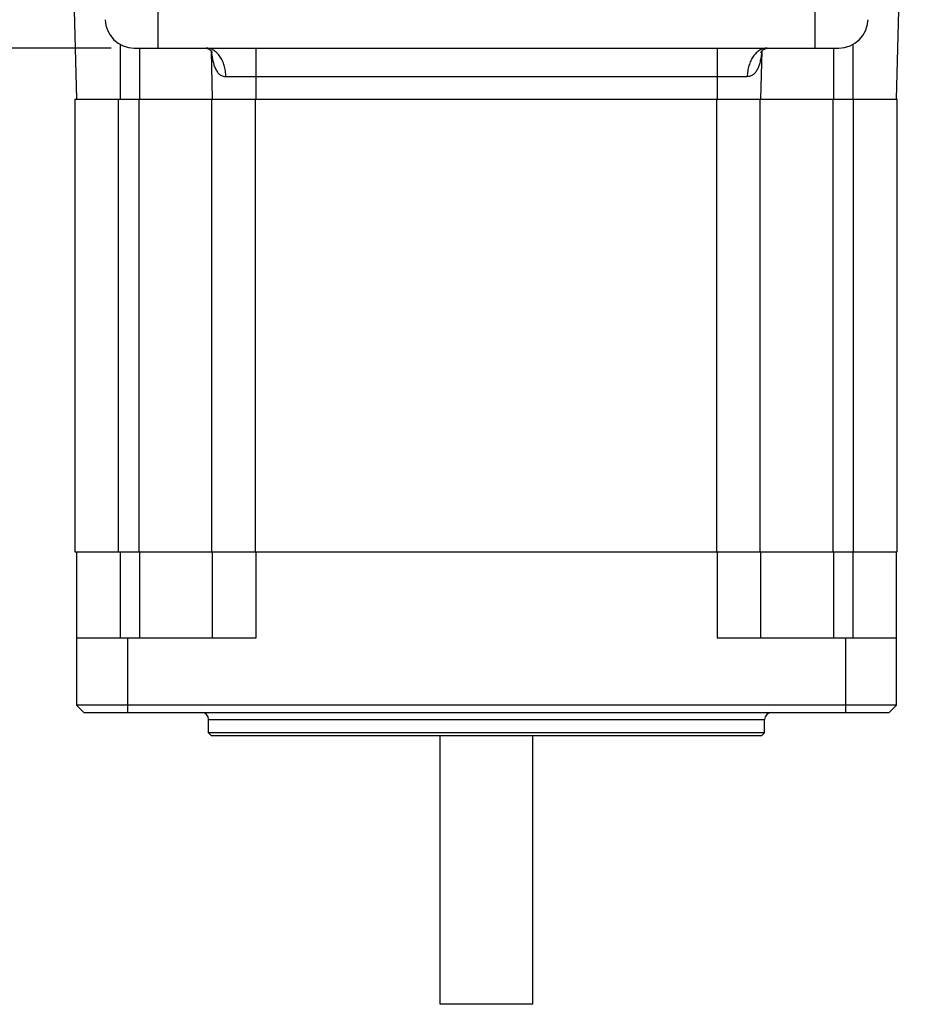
# Model space of a CAD drawing. Header units: inches. Extents: x 0 to 34, y 0 to 22.
# Tile 42 of 50: x 25.7 to 28.2, y 12.8 to 15.4. Entities that reach past the tile are written whole.
import ezdxf

# ---------------------------------------------------------------- set-up
doc = ezdxf.new("R2010")
doc.units = ezdxf.units.IN
doc.header["$LTSCALE"] = 1.87
doc.header["$MEASUREMENT"] = 0
doc.layers.get('0').update_dxf_attribs({"linetype": 'CONTINUOUS'})
doc.layers.add('DIMENSIONS', color=7, linetype='CONTINUOUS')
doc.styles.get("Standard").update_dxf_attribs({"font": 'txt', "width": 0.8})
doc.dimstyles.new('DIMSTYLE_1', dxfattribs={"dimtxt": 0.125, "dimasz": 0.18, "dimexe": 0.18, "dimexo": 0.0625, "dimgap": 0.09, "dimtad": 0, "dimtih": 1, "dimtoh": 1, "dimdec": 1, "dimdsep": 46, "dimtxsty": 'STANDARD', "dimblk": '_FILLED', "dimblk1": '_FILLED', "dimblk2": '_FILLED', "dimcen": 0.09, "dimadec": 0, "dimazin": 0, "dimtp": 0.1, "dimtm": 0.1, "dimtfac": 1, "dimtdec": 1, "dimtofl": 0, "dimtmove": 0, "dimatfit": 3, "dimldrblk": '_FILLED', "dimfxl": 1, "dimtolj": 1, "dimarcsym": 0})

# ---------------------------------------------------------------- blocks, each defined once
blk = doc.blocks.new('_FILLED')
at = {"color": 0, "linetype": 'BYBLOCK'}
blk.add_solid([(0, 0), (-1, 0.174), (-1, -0.174)], dxfattribs=at)
blk = doc.blocks.new('*D0')
at = {"layer": 'DIMENSIONS', "color": 2, "linetype": 'CONTINUOUS'}
for p, q in [((28.8862, 16.1014), (28.8862, 16.4614)), ((27.8561, 16.1014), (29.0112, 16.1014)), ((27.8561, 15.5896), (29.0112, 15.5896)), ((28.8862, 15.5896), (28.8862, 15.2069)), ((28.8862, 15.2069), (29.0037, 15.2069))]:
    blk.add_line(p, q, dxfattribs=at)
at = {"layer": 'DIMENSIONS', "color": 2, "linetype": 'CONTINUOUS', "xscale": 0.18, "yscale": 0.18, "zscale": 0.18}
for p, rotation in [((28.8862, 16.1014), 270), ((28.8862, 15.5896), 90)]:
    blk.add_blockref('_FILLED', p, dxfattribs=dict(at, rotation=rotation))
at = {"layer": 'DIMENSIONS', "color": 2, "linetype": 'CONTINUOUS', "insert": (29.0662, 15.2694), "char_height": 0.125, "width": 1.6, "attachment_point": 1, "line_spacing_factor": 0.9}
blk.add_mtext('13{\\Ftxt.shx;\\W1.000000;\\H0.125000; }[.51]\\PMATING CONNECTOR', dxfattribs=at)
blk = doc.blocks.new('*D4')
at = {"layer": 'DIMENSIONS', "color": 2, "linetype": 'CONTINUOUS'}
for p, q in [((25.911, 16.9282), (25.0012, 16.9282)), ((25.1262, 16.9282), (25.1262, 16.3694)), ((25.1262, 15.373), (25.1262, 15.9319)), ((25.9931, 15.373), (25.0012, 15.373))]:
    blk.add_line(p, q, dxfattribs=at)
at = {"layer": 'DIMENSIONS', "color": 2, "linetype": 'CONTINUOUS', "xscale": 0.18, "yscale": 0.18, "zscale": 0.18}
for p, rotation in [((25.1262, 16.9282), 90), ((25.1262, 15.373), 270)]:
    blk.add_blockref('_FILLED', p, dxfattribs=dict(at, rotation=rotation))
at = {"layer": 'DIMENSIONS', "color": 2, "linetype": 'CONTINUOUS', "insert": (25.0262, 16.3069), "char_height": 0.125, "width": 0.6, "attachment_point": 2, "line_spacing_factor": 0.9}
blk.add_mtext('39.5\\P[1.56]', dxfattribs=at)

msp = doc.modelspace()

# ---------------------------------------------------------------- linework, layer by layer
at = {"color": 7, "linetype": 'CONTINUOUS'}
for p, q in [((26.1203, 15.373), (26.1203, 16.4557)), ((27.892, 16.4557), (27.892, 15.373)), ((25.8762, 16.1408), (25.8999, 15.2352)), ((28.1125, 15.2352), (28.1362, 16.1408)), ((26.018, 15.2352), (26.018, 15.3827)), ((27.9944, 15.3827), (27.9944, 15.2352)), ((26.0556, 15.373), (27.9567, 15.373)), ((26.0692, 15.373), (26.0692, 15.2352)), ((26.2492, 15.373), (26.2496, 15.373)), ((26.2626, 15.3661), (26.266, 15.2352)), ((26.3841, 15.2352), (26.3841, 15.373)), ((27.6282, 15.373), (27.6282, 15.2352)), ((27.7463, 15.2352), (27.7498, 15.3661)), ((27.9432, 15.2352), (27.9432, 15.373)), ((26.3027, 15.2964), (27.7096, 15.2964)), ((25.8951, 15.2352), (25.8951, 14.0148)), ((25.8951, 15.2352), (28.1137, 15.2352)), ((26.0133, 14.0148), (26.0133, 15.2352)), ((26.0674, 15.2352), (26.0674, 14.0148)), ((26.2642, 15.2352), (26.2642, 14.0148)), ((26.3824, 14.0148), (26.3824, 15.2352)), ((27.6264, 15.2352), (27.6264, 14.0148)), ((27.7446, 14.0148), (27.7446, 15.2352)), ((27.9414, 14.0148), (27.9414, 15.2352)), ((27.9955, 15.2352), (27.9955, 14.0148)), ((28.1137, 14.0148), (28.1137, 15.2352)), ((25.8951, 14.0148), (28.1137, 14.0148)), ((25.8999, 14.0148), (25.8999, 13.6014)), ((26.018, 13.7825), (26.018, 14.0148)), ((26.0692, 14.0148), (26.0692, 13.7825)), ((26.266, 14.0148), (26.266, 13.7825)), ((26.3841, 13.7825), (26.3841, 14.0148)), ((27.6282, 14.0148), (27.6282, 13.7825)), ((27.7463, 13.7825), (27.7463, 14.0148)), ((27.9432, 13.7825), (27.9432, 14.0148)), ((27.9944, 14.0148), (27.9944, 13.7825)), ((28.1125, 13.6014), (28.1125, 14.0148)), ((25.8999, 13.7825), (26.3841, 13.7825)), ((26.0377, 13.5817), (26.0377, 13.7825)), ((27.6282, 13.7825), (28.1125, 13.7825)), ((27.9747, 13.7825), (27.9747, 13.5817)), ((25.9196, 13.5817), (25.8999, 13.6014)), ((28.1125, 13.6014), (25.8999, 13.6014)), ((28.0928, 13.5817), (28.1125, 13.6014)), ((25.9196, 13.5817), (28.0928, 13.5817)), ((26.2562, 13.562), (27.7562, 13.562)), ((26.2562, 13.5266), (26.2562, 13.562)), ((27.7562, 13.5266), (27.7562, 13.562)), ((27.7562, 13.5266), (26.2562, 13.5266)), ((26.264, 13.5187), (26.2562, 13.5266)), ((27.7483, 13.5187), (26.264, 13.5187)), ((26.8812, 12.7943), (26.8812, 13.5187)), ((27.1312, 12.7943), (27.1312, 13.5187)), ((27.7483, 13.5187), (27.7562, 13.5266)), ((27.1312, 12.7943), (26.8812, 12.7943))]:
    msp.add_line(p, q, dxfattribs=at)
for points in [[(26.2496, 15.373), (26.2503, 15.3729), (26.2511, 15.3727), (26.2521, 15.3724), (26.2533, 15.372), (26.2546, 15.3714), (26.256, 15.3708), (26.2574, 15.37), (26.2589, 15.3691), (26.2604, 15.368), (26.2619, 15.3667), (26.2632, 15.3655), (26.2643, 15.3643), (26.2651, 15.3633), (26.2657, 15.3625), (26.266, 15.3619), (26.2662, 15.3616), (26.2662, 15.3615)], [(27.7461, 15.3615), (27.7461, 15.3615), (27.7462, 15.3618), (27.7465, 15.3623), (27.747, 15.3629), (27.7476, 15.3638), (27.7485, 15.3648), (27.7497, 15.366), (27.7511, 15.3673), (27.7527, 15.3685), (27.7544, 15.3697), (27.756, 15.3706), (27.7576, 15.3714), (27.7591, 15.372), (27.7605, 15.3724), (27.7616, 15.3727), (27.7624, 15.3729), (27.7629, 15.373)]]:
    msp.add_lwpolyline(points, dxfattribs=at)
for centre, radius, start, end in [((26.0556, 15.4518), 0.0787, 181.5, 270), ((27.9567, 15.4518), 0.0787, 270, 358.5), ((26.2365, 13.562), 0.0197, 0, 90), ((27.7759, 13.562), 0.0197, 90, 180)]:
    msp.add_arc(centre, radius, start, end, dxfattribs=at)
for points, knots in [([(26.3027, 15.2964), (26.3026, 15.3014), (26.3018, 15.3114), (26.2986, 15.3258), (26.2937, 15.339), (26.287, 15.3507), (26.279, 15.3603), (26.2712, 15.3664), (26.2646, 15.3699), (26.2595, 15.3717), (26.2544, 15.3728), (26.2509, 15.373), (26.2492, 15.373)], [0, 0, 0, 0, 0.147244, 0.291201, 0.429288, 0.559514, 0.680783, 0.793218, 0.846662, 0.898653, 0.949587, 1, 1, 1, 1]), ([(26.2635, 15.3652), (26.2638, 15.3611), (26.2648, 15.3531), (26.2668, 15.3414), (26.2695, 15.3303), (26.2725, 15.3214), (26.2756, 15.315), (26.2782, 15.3105), (26.2812, 15.3065), (26.2846, 15.303), (26.2885, 15.3001), (26.2929, 15.2979), (26.2977, 15.2966), (26.301, 15.2964), (26.3027, 15.2964)], [0, 0, 0, 0, 0.140721, 0.278137, 0.411252, 0.538844, 0.600161, 0.659648, 0.717379, 0.773659, 0.829106, 0.884532, 0.941113, 1, 1, 1, 1]), ([(27.7632, 15.373), (27.7614, 15.373), (27.758, 15.3728), (27.7528, 15.3717), (27.7478, 15.3699), (27.7411, 15.3664), (27.7333, 15.3603), (27.7253, 15.3507), (27.7187, 15.339), (27.7137, 15.3258), (27.7106, 15.3114), (27.7097, 15.3014), (27.7096, 15.2964)], [0, 0, 0, 0, 0.050413, 0.101344, 0.153329, 0.206767, 0.319192, 0.440457, 0.570687, 0.708782, 0.852748, 1, 1, 1, 1]), ([(27.7489, 15.3652), (27.7485, 15.3611), (27.7478, 15.3551), (27.7466, 15.3472), (27.7451, 15.3395), (27.7429, 15.3302), (27.7393, 15.3198), (27.7352, 15.3119), (27.7311, 15.3065), (27.7277, 15.303), (27.7238, 15.3001), (27.7195, 15.298), (27.7147, 15.2966), (27.7113, 15.2964), (27.7096, 15.2964)], [0, 0, 0, 0, 0.140714, 0.209949, 0.278241, 0.411424, 0.538946, 0.659524, 0.717363, 0.773708, 0.829096, 0.884501, 0.941105, 1, 1, 1, 1])]:
    msp.add_open_spline(points, degree=3, knots=knots, dxfattribs=at)

# ---------------------------------------------------------------- dimensions: what is measured, and where the dimension line sits
at = {"layer": 'DIMENSIONS', "color": 2, "linetype": 'CONTINUOUS'}
dim = msp.add_linear_dim(base=(25.1262, 15.373), p1=(25.911, 16.9282), p2=(25.9931, 15.373), angle=270, dimstyle='DIMSTYLE_1', dxfattribs=at)
dim.commit()
dim.dimension.update_dxf_attribs({"geometry": '*D4', "text_midpoint": (25.0012, 16.1506), "dimtype": 160})
dim = msp.add_linear_dim(base=(28.8862, 16.1014), p1=(27.8561, 15.5896), p2=(27.8561, 16.1014), angle=90, text='<>\\PMATING CONNECTOR', dimstyle='DIMSTYLE_1', dxfattribs=at)
dim.commit()
dim.dimension.update_dxf_attribs({"geometry": '*D0', "text_midpoint": (29.8662, 15.0975), "dimtype": 160})

doc.saveas('drawing.dxf')
